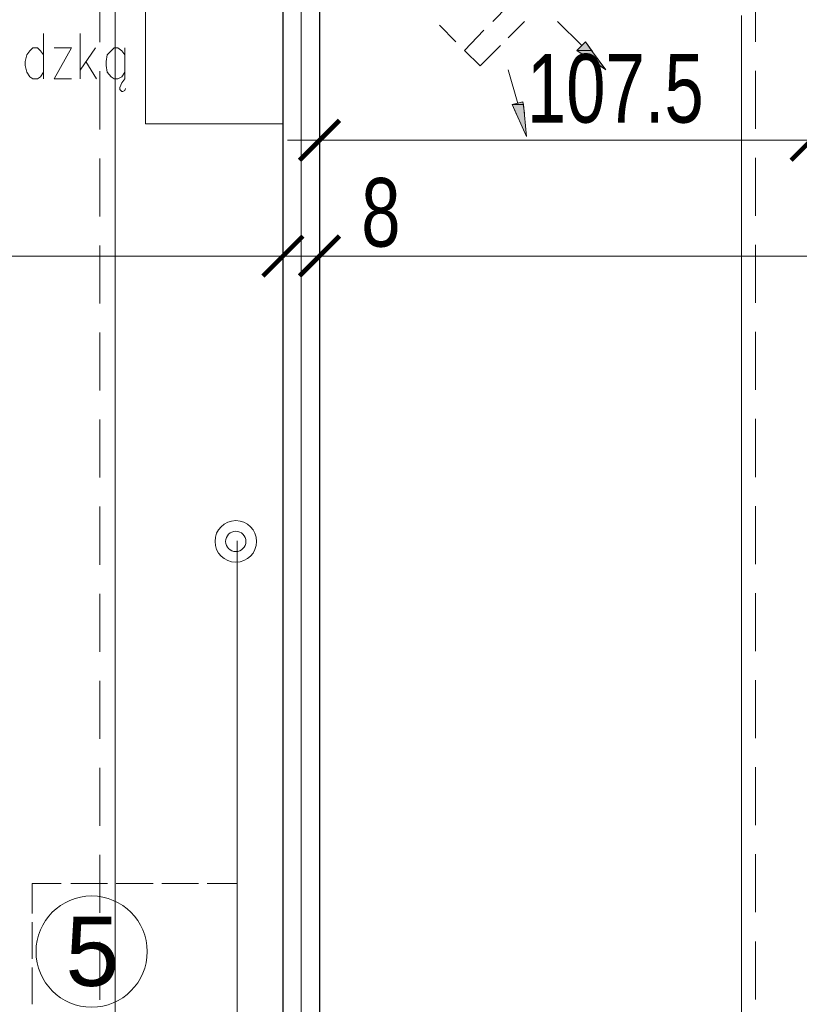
# Model space of a CAD drawing. Header units: millimetres. Extents: x -13532 to 2392, y -5241 to 5322.
# Tile 242 of 256: x -10140 to -9970, y 1942 to 2157. Entities that reach past the tile are written whole.
import ezdxf

# ---------------------------------------------------------------- set-up
doc = ezdxf.new("R2010")
doc.units = ezdxf.units.MM
doc.linetypes.add('DASHED', pattern=[19.05, 12.7, -6.35])
doc.layers.get('Defpoints').update_dxf_attribs({"true_color": 0xdae6d4})
for name, color, linetype, lineweight, true_color in [('a___wymiary', 7, 'Continuous', 5, 0x666666), ('drzwi - AGP1', 7, 'Continuous', 13, 0x7f7f7f), ('Meble - AGP1', 7, 'Continuous', 15, 0x999999), ('OPIS - AGP1', 7, 'Continuous', 0, 0x7f7f7f), ('WYMIARY - AGP1', 7, 'Continuous', 5, 0x716d5a), ('zigzag - AGP1', 7, 'Continuous', 9, 0xa5a5a5)]:
    doc.layers.add(name, color=color, linetype=linetype, lineweight=lineweight, true_color=true_color)
doc.layers.add('cz-gr', color=122, linetype='Continuous', lineweight=30)
doc.layers.add('cz-sr', color=150, linetype='Continuous', lineweight=15)
doc.styles.add('ARIAL', font='arial.ttf', dxfattribs={"width": 0.8})
doc.styles.add('ARIAL NARROW', font='ARIALN.TTF', dxfattribs={"width": 0.9})
doc.styles.get("Standard").update_dxf_attribs({"font": 'arial.ttf'})
doc.linetypes.add('ZIGZAG', pattern='A,0.00254,-5.08,[131,ltypeshp.shx,S=5.08,R=0,X=-5.08,Y=0],-10.16,[131,ltypeshp.shx,S=5.08,R=180,X=5.08,Y=0],-5.08', length=20.32254)
doc.dimstyles.new('wymiary agp1', dxfattribs={"dimtxt": 15, "dimasz": 5, "dimexe": 5, "dimexo": 5, "dimgap": 1.8, "dimtad": 1, "dimdec": 3, "dimrnd": 0.5, "dimdsep": 46, "dimtxsty": 'ARIAL NARROW', "dimblk": 'znacznik', "dimcen": 1.5, "dimse1": 1, "dimse2": 1, "dimclrd": 256, "dimclre": 256, "dimazin": 0, "dimtfac": 1, "dimtdec": 3, "dimtmove": 1, "dimatfit": 3, "dimldrblk": 'znacznik', "dimfxl": 1000, "dimfxlon": 1, "dimlwd": -1, "dimarcsym": 0})

# ---------------------------------------------------------------- blocks, each defined once
blk = doc.blocks.new('znacznik')
at = {"layer": 'a___wymiary'}
for p, q in [((0, 1.394), (0, -1.394)), ((1.394, 0), (-1.394, 0))]:
    blk.add_line(p, q, dxfattribs=at)
at = {"layer": 'a___wymiary', "const_width": 0.2}
blk.add_lwpolyline([(0.876, 0.876), (-0.876, -0.876)], dxfattribs=at)
blk = doc.blocks.new('*D549')
at = {"layer": 'Defpoints', "color": 0}
for p in [(-10082.84, 2105.68), (-10082.84, 2051.55), (-10301.11, 1984.32)]:
    blk.add_point(p, dxfattribs=at)
at = {"layer": 'WYMIARY - AGP1'}
blk.add_line((-10296.11, 2105.68), (-10087.84, 2105.68), dxfattribs=at)
at = {"layer": 'WYMIARY - AGP1', "xscale": 5, "yscale": 5, "zscale": 5, "rotation": 180}
blk.add_blockref('znacznik', (-10301.11, 2105.68), dxfattribs=at)
at = {"layer": 'WYMIARY - AGP1', "xscale": 5, "yscale": 5, "zscale": 5}
blk.add_blockref('znacznik', (-10082.84, 2105.68), dxfattribs=at)
at = {"layer": 'WYMIARY - AGP1', "color": 18, "true_color": 0x000000, "insert": (-10191.97, 2115.14), "char_height": 15, "attachment_point": 5, "style": 'ARIAL NARROW'}
blk.add_mtext('218.5', dxfattribs=at)
blk = doc.blocks.new('*D550')
at = {"layer": 'Defpoints', "color": 0}
for p in [(-10074.84, 2105.68), (-10074.84, 2053.7), (-10082.84, 2051.55)]:
    blk.add_point(p, dxfattribs=at)
at = {"layer": 'WYMIARY - AGP1'}
for p, q in [((-10087.84, 2105.68), (-10092.84, 2105.68)), ((-10082.84, 2105.68), (-10074.84, 2105.68)), ((-10074.84, 2105.68), (-10055.97, 2105.68)), ((-10069.84, 2105.68), (-10064.84, 2105.68))]:
    blk.add_line(p, q, dxfattribs=at)
at = {"layer": 'WYMIARY - AGP1', "xscale": 5, "yscale": 5, "zscale": 5}
blk.add_blockref('znacznik', (-10082.84, 2105.68), dxfattribs=at)
at = {"layer": 'WYMIARY - AGP1', "xscale": 5, "yscale": 5, "zscale": 5, "rotation": 180}
blk.add_blockref('znacznik', (-10074.84, 2105.68), dxfattribs=at)
at = {"layer": 'WYMIARY - AGP1', "color": 18, "true_color": 0x000000, "insert": (-10061.41, 2115.14), "char_height": 15, "attachment_point": 5, "style": 'ARIAL NARROW'}
blk.add_mtext('8', dxfattribs=at)
blk = doc.blocks.new('*D551')
at = {"layer": 'Defpoints', "color": 0}
for p in [(-9548.64, 2105.68), (-10074.84, 2053.7), (-9548.64, 1927.1)]:
    blk.add_point(p, dxfattribs=at)
at = {"layer": 'WYMIARY - AGP1'}
blk.add_line((-10069.84, 2105.68), (-9553.64, 2105.68), dxfattribs=at)
at = {"layer": 'WYMIARY - AGP1', "xscale": 5, "yscale": 5, "zscale": 5, "rotation": 180}
blk.add_blockref('znacznik', (-10074.84, 2105.68), dxfattribs=at)
at = {"layer": 'WYMIARY - AGP1', "xscale": 5, "yscale": 5, "zscale": 5}
blk.add_blockref('znacznik', (-9548.64, 2105.68), dxfattribs=at)
at = {"layer": 'WYMIARY - AGP1', "color": 18, "true_color": 0x000000, "insert": (-9822.32, 2115.14), "char_height": 15, "attachment_point": 5, "style": 'ARIAL NARROW'}
blk.add_mtext('526', dxfattribs=at)
blk = doc.blocks.new('*D629')
at = {"layer": 'Defpoints', "color": 0}
for p in [(-10119.58, 2218.85), (-10085.74, 2218.85), (-10086.7, 1451.85)]:
    blk.add_point(p, dxfattribs=at)
at = {"layer": 'WYMIARY - AGP1'}
blk.add_line((-10119.58, 1456.85), (-10119.58, 2213.85), dxfattribs=at)
at = {"layer": 'WYMIARY - AGP1', "xscale": 5, "yscale": 5, "zscale": 5}
for p, rotation in [((-10119.58, 2218.85), 90), ((-10119.58, 1451.85), 270)]:
    blk.add_blockref('znacznik', p, dxfattribs=dict(at, rotation=rotation))
at = {"layer": 'WYMIARY - AGP1', "color": 18, "true_color": 0x000000, "insert": (-10129.04, 1927.97), "char_height": 15, "attachment_point": 5, "rotation": 90, "style": 'ARIAL NARROW'}
blk.add_mtext('767', dxfattribs=at)
blk = doc.blocks.new('brama')
at = {"layer": 'drzwi - AGP1', "linetype": 'DASHED'}
blk.add_lwpolyline([(-6983.32, 2193.74), (-6679.15, 2193.74), (-6679.15, 1838.78), (-6983.32, 1838.78)], close=True, dxfattribs=at)
blk = doc.blocks.new('ghgfhgfh')
at = {"layer": 'Meble - AGP1', "linetype": 'DASHED'}
blk.add_lwpolyline([(-10105.04, 336.02), (-10105.04, -870.57)], dxfattribs=at)
blk = doc.blocks.new('*D637')
at = {"layer": 'Defpoints', "color": 0}
for p in [(-9967.31, 2131.01), (-10074.84, 2085.19), (-9967.31, 2082.13)]:
    blk.add_point(p, dxfattribs=at)
at = {"layer": 'WYMIARY - AGP1'}
blk.add_line((-10069.84, 2131.01), (-9972.31, 2131.01), dxfattribs=at)
at = {"layer": 'WYMIARY - AGP1', "xscale": 5, "yscale": 5, "zscale": 5, "rotation": 180}
blk.add_blockref('znacznik', (-10074.84, 2131.01), dxfattribs=at)
at = {"layer": 'WYMIARY - AGP1', "xscale": 5, "yscale": 5, "zscale": 5}
blk.add_blockref('znacznik', (-9967.31, 2131.01), dxfattribs=at)
at = {"layer": 'WYMIARY - AGP1', "color": 18, "true_color": 0x000000, "insert": (-10010.13, 2142.27), "char_height": 15, "attachment_point": 5, "style": 'ARIAL NARROW'}
blk.add_mtext('107.5', dxfattribs=at)
blk = doc.blocks.new('*D638')
at = {"layer": 'Defpoints', "color": 0}
for p in [(-9687.31, 2131.01), (-9687.31, 2111.8), (-9967.31, 2079.22)]:
    blk.add_point(p, dxfattribs=at)
at = {"layer": 'WYMIARY - AGP1'}
blk.add_line((-9962.31, 2131.01), (-9692.31, 2131.01), dxfattribs=at)
at = {"layer": 'WYMIARY - AGP1', "xscale": 5, "yscale": 5, "zscale": 5, "rotation": 180}
blk.add_blockref('znacznik', (-9967.31, 2131.01), dxfattribs=at)
at = {"layer": 'WYMIARY - AGP1', "xscale": 5, "yscale": 5, "zscale": 5}
blk.add_blockref('znacznik', (-9687.31, 2131.01), dxfattribs=at)
at = {"layer": 'WYMIARY - AGP1', "color": 18, "true_color": 0x000000, "insert": (-9827.31, 2140.47), "char_height": 15, "attachment_point": 5, "style": 'ARIAL NARROW'}
blk.add_mtext('280', dxfattribs=at)
blk = doc.blocks.new('meble myjnia')
at = {"layer": 'Meble - AGP1'}
h = blk.add_hatch(color=256, dxfattribs=at)
h.paths.add_polyline_path([(-13016.63, 2152.57), (-13018.54, 2150.67), (-13015.36, 2150.67)])
h.paths.add_polyline_path([(-13018.54, 2150.67), (-13015.36, 2150.67), (-13012.19, 2146.43)])
h = blk.add_hatch(color=256, dxfattribs=at)
h.paths.add_polyline_path([(-13030.39, 2139.45), (-13032.72, 2138.81), (-13030.18, 2138.81)])
h.paths.add_polyline_path([(-13032.72, 2138.81), (-13030.18, 2138.81), (-13029.54, 2131.83)])
for points in [[(-13082.88, 2204.85), (-13112.94, 2204.85), (-13112.94, 2134.58), (-13082.88, 2134.58)], [(-13016.63, 2152.57), (-13018.54, 2150.67), (-13015.36, 2150.67)], [(-13018.54, 2150.67), (-13015.36, 2150.67), (-13012.19, 2146.43)], [(-13030.39, 2139.45), (-13032.72, 2138.81), (-13030.18, 2138.81)], [(-13032.72, 2138.81), (-13030.18, 2138.81), (-13029.54, 2131.83)]]:
    blk.add_lwpolyline(points, close=True, dxfattribs=at)
for points in [[(-13036.95, 2157.02), (-13033.57, 2160.4)], [(-13033.57, 2153.42), (-13029.97, 2157.02)], [(-13022.77, 2157.02), (-13017.48, 2151.73)], [(-13045, 2152.57), (-13048.59, 2156.17)], [(-13043.09, 2150.67), (-13038.86, 2155.11)], [(-13016.63, 2152.57), (-13018.54, 2150.67)], [(-13015.15, 2150.46), (-13016.63, 2152.57)], [(-13039.7, 2147.28), (-13043.09, 2150.67)], [(-13039.7, 2147.28), (-13035.26, 2151.73)], [(-13016.42, 2149.19), (-13018.54, 2150.67)], [(-13012.19, 2146.43), (-13013.67, 2148.34)], [(-13033.57, 2146.43), (-13031.45, 2139.03)], [(-13012.19, 2146.43), (-13014.3, 2147.92)], [(-13032.72, 2138.81), (-13030.39, 2139.45)], [(-13029.97, 2136.91), (-13030.39, 2139.45)], [(-13031.66, 2136.49), (-13032.72, 2138.81)], [(-13092.83, 1483.07), (-13092.83, 2043.35)], [(-13137.71, 1968.42), (-13131.36, 1968.42)], [(-13137.71, 1961.86), (-13137.71, 1968.42)], [(-13129.24, 1968.42), (-13121.2, 1968.42)], [(-13119.29, 1968.42), (-13111.25, 1968.42)], [(-13109.34, 1968.42), (-13101.3, 1968.42)], [(-13099.39, 1968.42), (-13092.83, 1968.42), (-13092.83, 1961.86)], [(-13137.71, 1951.91), (-13137.71, 1959.95)], [(-13092.83, 1959.95), (-13092.83, 1951.91)], [(-13137.71, 1941.96), (-13137.71, 1950)], [(-13092.83, 1950), (-13092.83, 1941.96)]]:
    blk.add_lwpolyline(points, dxfattribs=at)
for centre, radius in [((-13093.15, 2043.24), 4.55), ((-13093.15, 2043.24), 2.22), ((-13124.69, 1953.49), 12.17)]:
    blk.add_circle(centre, radius, dxfattribs=at)
at = {"layer": 'Meble - AGP1', "insert": (-13118.66, 1961.11), "char_height": 15.1329, "attachment_point": 3}
blk.add_mtext('{\\fArial|b0|i0|c0;5}', dxfattribs=at)

msp = doc.modelspace()

# ---------------------------------------------------------------- linework, layer by layer
at = {"layer": 'OPIS - AGP1'}
for points in [[(-10135.245, 2154.3866), (-10135.245, 2144.4383)], [(-10127.2016, 2144.4383), (-10127.2016, 2154.3866)], [(-10135.245, 2149.73), (-10135.88, 2150.5766), (-10136.515, 2151.2116), (-10137.5733, 2151.2116), (-10138.2083, 2150.5766), (-10138.8433, 2149.73), (-10139.2666, 2148.2483), (-10139.2666, 2147.4016), (-10138.8433, 2145.92), (-10138.2083, 2144.8616), (-10137.5733, 2144.4383), (-10136.515, 2144.4383), (-10135.88, 2144.8616), (-10135.245, 2145.92)], [(-10132.9166, 2151.2116), (-10129.1066, 2151.2116), (-10132.9166, 2144.4383), (-10129.1066, 2144.4383)], [(-10123.815, 2151.2116), (-10127.2016, 2146.3433)], [(-10117.465, 2149.73), (-10118.1, 2150.5766), (-10118.9466, 2151.2116), (-10119.7933, 2151.2116), (-10120.4283, 2150.5766), (-10121.275, 2149.73), (-10121.4866, 2148.2483), (-10121.4866, 2147.4016), (-10121.275, 2145.92), (-10120.4283, 2144.8616), (-10119.7933, 2144.4383), (-10118.9466, 2144.4383), (-10118.1, 2144.8616), (-10117.465, 2145.92)], [(-10117.465, 2151.2116), (-10117.465, 2144.4383)], [(-10125.9316, 2148.2483), (-10123.6033, 2144.4383)], [(-10117.465, 2144.4383), (-10118.1, 2143.5916), (-10118.5233, 2142.5333), (-10118.5233, 2142.11), (-10118.1, 2141.6866), (-10117.8883, 2141.6866), (-10117.465, 2141.8983), (-10117.2533, 2142.3216)]]:
    msp.add_lwpolyline(points, dxfattribs=at)

# ---------------------------------------------------------------- texts
at = {"layer": 'OPIS - AGP1', "insert": (-10213.1717, 1976.0526), "char_height": 12, "width": 491.99559, "attachment_point": 4, "style": 'ARIAL', "bg_fill": 2}
msp.add_mtext('{\\Fsimplex.shx|c0;Ø100 RS}', dxfattribs=at)

# ---------------------------------------------------------------- dimensions: what is measured, and where the dimension line sits
at = {"layer": 'WYMIARY - AGP1'}
for base, p1, p2, picture, middle in [((-9967.3146, 2131.0065), (-10074.838, 2085.1924), (-9967.3146, 2082.1265), '*D637', (-10010.1335, 2132.8065)), ((-10074.838, 2105.6786), (-10082.838, 2051.5483), (-10074.838, 2053.7025), '*D550', (-10061.4081, 2105.6786))]:
    dim = msp.add_linear_dim(base=base, p1=p1, p2=p2, dimstyle='wymiary agp1', override={"dimclrd": 256, "dimclre": 256}, dxfattribs=at)
    dim.commit()
    dim.dimension.update_dxf_attribs({"geometry": picture, "text_midpoint": middle, "dimtype": 160})
dim = msp.add_linear_dim(base=(-9687.3107, 2131.0065), p1=(-9967.3146, 2079.2216), p2=(-9687.3107, 2111.8003), dimstyle='wymiary agp1', override={"dimclrd": 256, "dimclre": 256}, dxfattribs=at)
dim.commit()
dim.dimension.update_dxf_attribs({"geometry": '*D638', "text_midpoint": (-9827.3127, 2140.465)})

# ---------------------------------------------------------------- next in the draw order: linework, layer by layer
at = {"layer": 'cz-gr'}
for p, q in [((-10082.838, 2218.8546), (-10082.838, 1451.8541)), ((-10074.838, 2218.8546), (-10074.838, 1087.8541))]:
    msp.add_line(p, q, dxfattribs=at)
at = {"layer": 'cz-sr'}
for p, q in [((-10074.8413, 1101.8541), (-10074.8413, 2204.8541)), ((-9982.5546, 2158.2874), (-9982.5546, 1148.4208))]:
    msp.add_line(p, q, dxfattribs=at)
at = {"layer": 'zigzag - AGP1', "linetype": 'ZIGZAG', "ltscale": 0.6}
msp.add_line((-10078.838, 2218.8546), (-10078.838, 1087.8541), dxfattribs=at)

# ---------------------------------------------------------------- next in the draw order: block references
at = {"layer": 'cz-sr'}
for name, p in [('ghgfhgfh', (-17.8527, 2343.4801)), ('brama', (-2996.1041, 9))]:
    msp.add_blockref(name, p, dxfattribs=at)
at = {"layer": 'Meble - AGP1'}
msp.add_blockref('meble myjnia', (3000, 0), dxfattribs=at)

# ---------------------------------------------------------------- next in the draw order: dimensions: what is measured, and where the dimension line sits
at = {"layer": 'WYMIARY - AGP1'}
dim = msp.add_linear_dim(base=(-10119.5828, 2218.8541), p1=(-10086.7011, 1451.8541), p2=(-10085.7428, 2218.8541), angle=90, dimstyle='wymiary agp1', override={"dimclrd": 256, "dimclre": 256}, dxfattribs=at)
dim.commit()
dim.dimension.update_dxf_attribs({"geometry": '*D629', "text_midpoint": (-10119.5828, 1927.9689), "dimtype": 160})
dim = msp.add_linear_dim(base=(-10082.838, 2105.6786), p1=(-10301.1066, 1984.3169), p2=(-10082.838, 2051.5483), dimstyle='wymiary agp1', override={"dimclrd": 256, "dimclre": 256}, dxfattribs=at)
dim.commit()
dim.dimension.update_dxf_attribs({"geometry": '*D549', "text_midpoint": (-10191.9723, 2115.1371)})
dim = msp.add_linear_dim(base=(-9548.638, 2105.6786), p1=(-10074.838, 2053.7025), p2=(-9548.638, 1927.0965), dimstyle='wymiary agp1', override={"dimclrd": 256, "dimclre": 256}, dxfattribs=at)
dim.commit()
dim.dimension.update_dxf_attribs({"geometry": '*D551', "text_midpoint": (-9822.3216, 2105.6786), "dimtype": 160})

doc.saveas('drawing.dxf')
